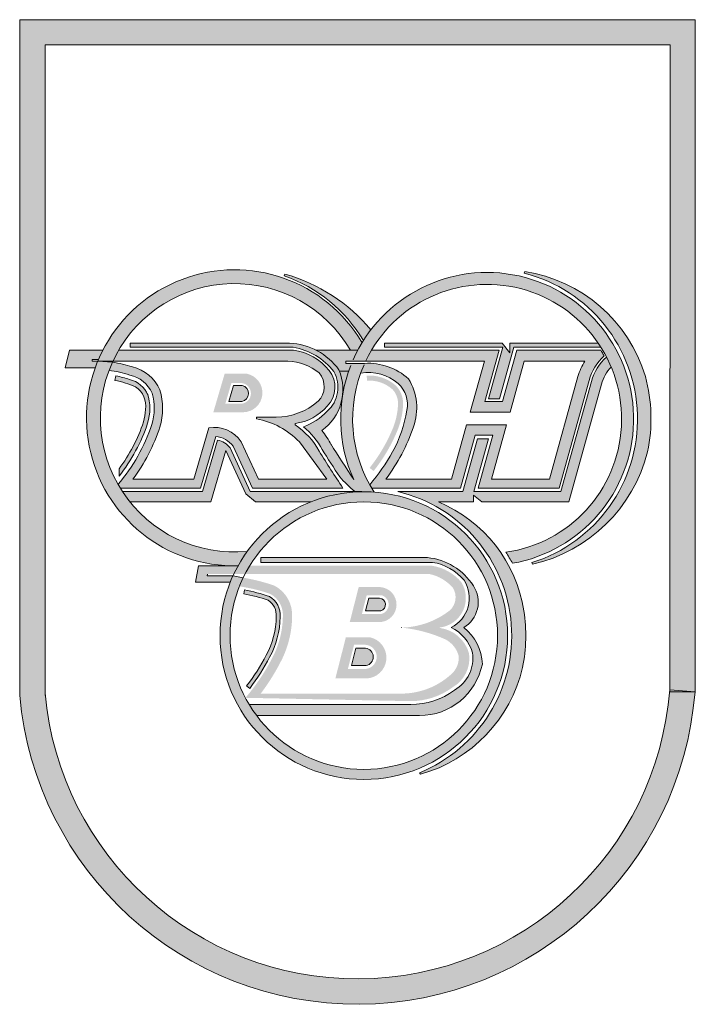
# Model space of a CAD drawing. Header units: metres. Extents: x 0 to 0.011, y 0 to 0.016.
import ezdxf

# ---------------------------------------------------------------- set-up
doc = ezdxf.new("R2010")
doc.units = ezdxf.units.M
doc.header["$MEASUREMENT"] = 0
doc.layers.add('RAM_Logo_RHB', color=7, linetype='Continuous', lineweight=0, true_color=0x009ec4)

msp = doc.modelspace()

# ---------------------------------------------------------------- hatches: boundary and pattern name
at = {"layer": 'RAM_Logo_RHB'}
h = msp.add_hatch(color=256, dxfattribs=at)
edge = h.paths.add_edge_path()
edge.add_arc((0.005486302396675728, 0.005508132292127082), 0.005508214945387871, 185.1123751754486, 355.5153835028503)
edge.add_line((0.01097765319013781, 0.005077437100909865), (0.01056658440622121, 0.005109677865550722))
edge.add_arc((0.005486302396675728, 0.005508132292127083), 0.00509588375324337, 185.1123751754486, 355.51538350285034, ccw=False)
edge.add_line((0.0004106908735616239, 0.005054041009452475), (0.0004106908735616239, 0.005017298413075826))
edge.add_line((0.0004106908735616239, 0.005017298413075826), (0.0004106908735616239, 0.01558930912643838))
edge.add_line((0.0004106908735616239, 0.01558930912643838), (0.01057182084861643, 0.01558930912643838))
edge.add_line((0.01057182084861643, 0.01558930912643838), (0.01056696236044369, 0.005077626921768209))
edge.add_line((0.01056696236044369, 0.00507762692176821), (0.01097765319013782, 0.005077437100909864))
edge.add_line((0.01097765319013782, 0.005077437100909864), (0.01098270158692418, 0.016))
edge.add_line((0.01098270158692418, 0.016), (1.734723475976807e-18, 0.016))
edge.add_line((9.216627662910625e-19, 0.016), (9.216627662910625e-19, 0.005017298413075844))
for points in [[(0.0054963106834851, 0.01063093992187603, -0.01451830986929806), (0.005564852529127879, 0.01075102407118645, 0.6187229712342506), (0.001268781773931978, 0.01045228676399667), (0.001514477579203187, 0.01045228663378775, -0.6049813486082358), (0.005374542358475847, 0.01063093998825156)], [(0.005586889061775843, 0.01078645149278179, -0.02234851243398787), (0.005708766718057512, 0.01096086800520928, 0.1490317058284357), (0.004311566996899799, 0.0118664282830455), (0.004299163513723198, 0.01183610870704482, -0.1752127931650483)], [(0.005624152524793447, 0.01045228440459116, -1.672318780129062), (0.007902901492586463, 0.00734556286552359, -0.0221139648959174), (0.008010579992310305, 0.007165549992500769, 1.462059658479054), (0.005708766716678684, 0.01096086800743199, 0.02234851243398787), (0.005586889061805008, 0.01078645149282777, 0.004379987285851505), (0.005564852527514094, 0.01075102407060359, 0.01451830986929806), (0.005496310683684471, 0.01063093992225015, 0.02081745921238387), (0.005410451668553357, 0.01045228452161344)], [(0.008200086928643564, 0.01188113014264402, -0.7562214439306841), (0.008327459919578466, 0.007176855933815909), (0.00833689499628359, 0.007148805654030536, 0.279471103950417), (0.01020719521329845, 0.008974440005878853, 0.1169221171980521), (0.01017034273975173, 0.01020293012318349, 0.2906955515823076), (0.008208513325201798, 0.01190665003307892)], [(0.005246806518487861, 0.009889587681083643, 0.131576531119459), (0.005188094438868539, 0.01030877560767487, 0.2315817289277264), (0.004384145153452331, 0.01074260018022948), (0.001792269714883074, 0.01074260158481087), (0.001792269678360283, 0.01067560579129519), (0.004445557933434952, 0.01067560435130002, -0.1903943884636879), (0.005104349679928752, 0.01028086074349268, -0.3536856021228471), (0.004998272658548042, 0.009636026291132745, -0.1130723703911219), (0.00461262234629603, 0.009383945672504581, -0.09932441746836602), (0.00491692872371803, 0.009013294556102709, 0.004037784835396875), (0.005201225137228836, 0.008569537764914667, 0.02659365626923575), (0.005444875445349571, 0.008330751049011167), (0.005558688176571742, 0.008330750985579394), (0.005558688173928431, 0.008327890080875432, -0.02183103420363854), (0.005762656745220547, 0.008321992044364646, -0.2556019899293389), (0.005606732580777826, 0.01041485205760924), (0.005394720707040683, 0.01041485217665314, 0.05747543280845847), (0.005246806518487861, 0.009889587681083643, -0.01383500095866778), (0.005240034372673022, 0.009844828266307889, 0.1424651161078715), (0.005428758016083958, 0.008528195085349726, -0.005292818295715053), (0.00505663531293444, 0.009106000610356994, 0.04742784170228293), (0.004909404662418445, 0.00932313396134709, 0.1959748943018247), (0.005240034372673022, 0.009844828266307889, -0.004752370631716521)], [(0.009448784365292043, 0.01067560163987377, 0.009157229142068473), (0.009404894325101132, 0.01074259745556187), (0.007965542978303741, 0.01074259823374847), (0.007965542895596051, 0.01058792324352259), (0.007839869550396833, 0.01074259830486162), (0.005930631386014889, 0.01074259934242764), (0.005930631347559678, 0.01067560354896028), (0.00785469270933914, 0.01067560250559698), (0.007621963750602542, 0.009839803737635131), (0.007799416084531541, 0.009839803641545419), (0.008032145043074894, 0.01067560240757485)], [(0.001280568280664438, 0.01048020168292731, -0.01731952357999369), (0.001351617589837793, 0.01063094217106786), (0.0008084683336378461, 0.01063094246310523), (0.0007379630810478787, 0.01034062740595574), (0.001225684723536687, 0.01034062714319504, -0.0124374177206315), (0.001268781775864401, 0.01045228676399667), (0.001178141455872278, 0.01045228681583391), (0.001178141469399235, 0.01048020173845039)], [(0.00160808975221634, 0.01063094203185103, 0.02312913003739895), (0.001514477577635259, 0.01045228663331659), (0.004359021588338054, 0.01045228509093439, -0.1689708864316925), (0.004867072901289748, 0.01025852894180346, -0.3926709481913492), (0.004850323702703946, 0.009797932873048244, -0.1794737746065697), (0.00416919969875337, 0.009541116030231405), (0.003848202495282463, 0.009541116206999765), (0.003848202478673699, 0.009511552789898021, -0.1596198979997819), (0.004546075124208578, 0.009137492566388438), (0.004993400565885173, 0.008531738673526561), (0.003878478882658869, 0.008531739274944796), (0.003596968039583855, 0.009141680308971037, 0.3030018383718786), (0.003071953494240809, 0.009365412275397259), (0.002827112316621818, 0.008531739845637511), (0.001839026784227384, 0.008531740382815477, 0.08040596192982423), (0.002277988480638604, 0.00938035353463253, 0.1489477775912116), (0.002277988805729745, 0.009983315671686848, 0.2380384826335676), (0.00183135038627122, 0.01035737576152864, 0.04457879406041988), (0.001506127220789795, 0.01043416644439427, 0.01649113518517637), (0.001450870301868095, 0.01030135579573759, -0.04973751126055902), (0.001787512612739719, 0.01022551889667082, -0.2446224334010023), (0.002151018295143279, 0.009928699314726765, -0.1446089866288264), (0.002146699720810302, 0.009420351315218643, -0.09878267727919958), (0.001597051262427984, 0.008448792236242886, 0.008290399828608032), (0.001633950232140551, 0.008386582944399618), (0.002938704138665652, 0.008386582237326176), (0.003184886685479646, 0.009224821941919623, -0.2326843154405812), (0.003466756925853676, 0.009068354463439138), (0.00378142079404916, 0.008386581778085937), (0.005253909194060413, 0.008386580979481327, -0.005461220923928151), (0.004867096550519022, 0.00898675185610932, 0.1264878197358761), (0.00447628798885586, 0.009413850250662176), (0.004479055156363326, 0.009437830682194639, 0.1817239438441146), (0.004998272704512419, 0.00971977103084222, 0.3736184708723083), (0.005028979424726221, 0.01030040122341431, 0.1936811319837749), (0.00444834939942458, 0.01063094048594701)], [(0.00541045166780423, 0.010452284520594, -0.02081745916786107), (0.005496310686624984, 0.01063093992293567), (0.005374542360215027, 0.01063093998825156), (0.004813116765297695, 0.01063094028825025, -0.1206760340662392), (0.005188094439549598, 0.01030877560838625, -0.131576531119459), (0.005246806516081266, 0.00988958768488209, -0.04303062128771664), (0.005346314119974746, 0.01028644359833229, -0.01440917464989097), (0.005394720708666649, 0.01041485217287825), (0.005299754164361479, 0.01041485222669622), (0.00529975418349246, 0.01045228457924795)], [(0.005606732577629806, 0.01041485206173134, 0.01947751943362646), (0.005542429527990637, 0.01025715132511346, -0.2235921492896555), (0.006153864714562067, 0.01008545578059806, -0.2582457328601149), (0.006293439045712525, 0.00965277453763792, -0.08036448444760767), (0.006061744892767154, 0.008974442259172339, -0.04376423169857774), (0.005690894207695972, 0.008440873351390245, 0.007176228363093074), (0.005722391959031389, 0.008386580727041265), (0.007166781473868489, 0.008386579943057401), (0.007406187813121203, 0.00924635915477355), (0.007693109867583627, 0.00924635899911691), (0.007453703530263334, 0.008386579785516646), (0.008768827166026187, 0.008386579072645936), (0.009256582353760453, 0.01013825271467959, -0.1418853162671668), (0.009499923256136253, 0.01053519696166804, 0.01276612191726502), (0.009445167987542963, 0.01063093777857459), (0.008078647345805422, 0.01063093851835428), (0.007845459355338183, 0.009793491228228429), (0.007558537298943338, 0.009793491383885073), (0.007791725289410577, 0.0106309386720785), (0.005719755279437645, 0.01063093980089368, 0.0231775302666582), (0.005624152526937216, 0.01045228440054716), (0.007554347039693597, 0.01045228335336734), (0.007322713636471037, 0.009620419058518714), (0.007970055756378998, 0.009620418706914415), (0.008201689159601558, 0.01045228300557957), (0.00918661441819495, 0.01045228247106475, 0.06620481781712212), (0.009074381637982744, 0.01020140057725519), (0.008609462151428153, 0.0085317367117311), (0.00766691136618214, 0.008531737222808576), (0.00791253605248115, 0.009413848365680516), (0.007265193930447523, 0.009413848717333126), (0.007019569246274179, 0.008531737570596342), (0.00595183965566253, 0.008531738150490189, 0.07936302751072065), (0.006399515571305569, 0.009381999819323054, 0.2264186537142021), (0.00632135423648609, 0.01016361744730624, 0.1981226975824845)], [(0.001669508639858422, 0.008330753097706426, -0.2403707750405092), (0.00145087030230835, 0.01030135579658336, -0.01649113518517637), (0.001506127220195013, 0.0104341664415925), (0.001268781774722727, 0.01045228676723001, 0.5269899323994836), (0.003433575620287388, 0.007124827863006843), (0.003549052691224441, 0.007124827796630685, -0.0296737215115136), (0.003697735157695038, 0.0073588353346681, -0.2776416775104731)], [(0.009615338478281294, 0.01035483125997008, 0.02039676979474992), (0.009539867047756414, 0.0105164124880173, 0.1489569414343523), (0.009294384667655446, 0.01012249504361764), (0.008795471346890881, 0.008330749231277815), (0.007379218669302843, 0.008330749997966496), (0.007618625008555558, 0.009190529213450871), (0.007441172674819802, 0.009190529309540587), (0.007201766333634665, 0.008330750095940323), (0.006144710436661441, 0.008330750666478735, -0.7310850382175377), (0.006496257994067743, 0.003761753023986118), (0.006515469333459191, 0.00373595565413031, 0.272052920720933), (0.008175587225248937, 0.005472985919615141, 0.08782709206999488), (0.008196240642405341, 0.006390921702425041, 0.2615279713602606), (0.006805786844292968, 0.008163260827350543), (0.007376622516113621, 0.00816326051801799), (0.007376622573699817, 0.008270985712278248), (0.007510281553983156, 0.008163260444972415), (0.008924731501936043, 0.008163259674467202), (0.009456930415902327, 0.01007454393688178, -0.1305851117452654)], [(0.002077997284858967, 0.009441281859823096, 0.1417613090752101), (0.002084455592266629, 0.009900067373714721, 0.2380384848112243), (0.00178335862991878, 0.01015223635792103, 0.03408624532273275), (0.001564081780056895, 0.01021158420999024), (0.001544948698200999, 0.01013887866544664, -0.0558078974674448), (0.00188311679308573, 0.01003249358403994, -0.3002586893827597), (0.00204244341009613, 0.00966458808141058, -0.06831926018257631), (0.002009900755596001, 0.009462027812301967, -0.07990439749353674), (0.001613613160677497, 0.008698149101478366), (0.001613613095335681, 0.008581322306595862, 0.08855322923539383)], [(0.0056402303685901, 0.01021665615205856, -0.1946692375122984), (0.006109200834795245, 0.01005754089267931, -0.201159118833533), (0.006232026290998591, 0.00975605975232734, -0.09909719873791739), (0.006120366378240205, 0.009278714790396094, -0.06697648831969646), (0.005751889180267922, 0.008664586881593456), (0.005687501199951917, 0.008716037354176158, 0.06697648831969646), (0.00604537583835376, 0.00931286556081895, 0.09909719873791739), (0.006149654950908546, 0.00975689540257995, 0.201159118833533), (0.006055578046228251, 0.009995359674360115, 0.1946692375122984), (0.00564494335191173, 0.01013468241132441)], [(0.003399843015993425, 0.009793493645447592), (0.003610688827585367, 0.009793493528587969, 0.7984379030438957), (0.003617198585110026, 0.01005589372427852), (0.003476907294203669, 0.01005589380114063)], [(0.001669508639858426, 0.008330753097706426, 0.02376727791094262), (0.00179158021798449, 0.008163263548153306), (0.003104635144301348, 0.008163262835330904), (0.003349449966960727, 0.008996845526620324), (0.003672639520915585, 0.008296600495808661), (0.003834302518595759, 0.008163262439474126), (0.004730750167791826, 0.008163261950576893, -0.0910172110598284), (0.005558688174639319, 0.008327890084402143), (0.005558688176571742, 0.008330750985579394), (0.005444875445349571, 0.008330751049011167), (0.003746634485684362, 0.008330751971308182), (0.003418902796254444, 0.009040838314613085, 0.2002817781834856), (0.003215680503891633, 0.009166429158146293), (0.002970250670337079, 0.008330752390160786)], [(0.00373068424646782, 0.004869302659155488, -0.1362847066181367), (0.00341935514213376, 0.005990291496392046, -0.1123908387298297), (0.003633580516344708, 0.00693128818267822), (0.003467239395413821, 0.006962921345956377, 0.107683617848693), (0.003255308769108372, 0.005990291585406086, 0.9999999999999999), (0.007931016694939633, 0.005990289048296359, 0.3931165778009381), (0.00576265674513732, 0.008321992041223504, 0.02183103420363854), (0.005558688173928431, 0.008327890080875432, 0.28587614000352), (0.003480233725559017, 0.006990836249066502), (0.003663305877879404, 0.006990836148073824, -0.7854770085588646), (0.007766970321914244, 0.005990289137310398, -0.7217723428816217), (0.003850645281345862, 0.004690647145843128, -0.02476368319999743)], [(0.00373068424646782, 0.004869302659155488, 0.02476368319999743), (0.003850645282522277, 0.004690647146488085), (0.006498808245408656, 0.004690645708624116, 0.3559613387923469), (0.007520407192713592, 0.005528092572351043, 0.2182935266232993), (0.007218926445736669, 0.006119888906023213, 0.4228539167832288), (0.007375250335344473, 0.006801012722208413, 0.2282502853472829), (0.006627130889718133, 0.007258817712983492), (0.003919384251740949, 0.007258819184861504), (0.003919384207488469, 0.007180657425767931), (0.006710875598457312, 0.007180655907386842, -0.1783774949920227), (0.007224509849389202, 0.006890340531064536, -0.4432829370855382), (0.007012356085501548, 0.006119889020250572, -0.2243922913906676), (0.007358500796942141, 0.005712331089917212, -0.3115844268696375), (0.007068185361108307, 0.005103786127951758, -0.1586911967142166), (0.006356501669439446, 0.004869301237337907)], [(0.00342183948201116, 0.00685684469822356, -0.01234051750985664), (0.003467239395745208, 0.006962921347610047), (0.003045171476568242, 0.006962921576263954), (0.00304988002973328, 0.006990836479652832), (0.003480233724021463, 0.006990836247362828, -0.0161120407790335), (0.003549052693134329, 0.007124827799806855, -0.01199970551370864), (0.003433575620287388, 0.007124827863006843), (0.002904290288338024, 0.007124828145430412), (0.002859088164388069, 0.00685684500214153)], [(0.003738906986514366, 0.007124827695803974), (0.006706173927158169, 0.007124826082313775, -0.1769764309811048), (0.007177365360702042, 0.006860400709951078, -0.5526751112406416), (0.006825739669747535, 0.00612116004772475), (0.006825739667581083, 0.006115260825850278, -0.303117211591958), (0.007303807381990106, 0.005700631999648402, -0.3101089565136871), (0.007035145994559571, 0.005148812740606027, -0.1595936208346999), (0.006352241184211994, 0.00492513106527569), (0.00366872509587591, 0.0049793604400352, 0.05724476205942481), (0.004100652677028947, 0.005619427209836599, 0.1192042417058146), (0.004276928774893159, 0.006290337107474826, 0.2990943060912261), (0.004071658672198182, 0.006668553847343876, 0.04519055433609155), (0.003572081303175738, 0.006790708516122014), (0.003633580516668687, 0.006931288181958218, -0.0438870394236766), (0.0041427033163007, 0.006801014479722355, -0.2942368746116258), (0.004427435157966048, 0.006287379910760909, -0.1061183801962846), (0.004271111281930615, 0.00562300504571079, -0.04788139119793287), (0.003917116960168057, 0.005047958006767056), (0.006208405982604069, 0.005047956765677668, 0.1856582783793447), (0.007012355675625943, 0.005360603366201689, 0.2429130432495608), (0.007135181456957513, 0.005662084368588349, 0.2119447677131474), (0.006917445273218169, 0.005930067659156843, 0.08105767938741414), (0.006204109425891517, 0.006120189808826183, 0.1609823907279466), (0.006990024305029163, 0.006399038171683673, 0.3665937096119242), (0.007040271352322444, 0.006767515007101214, 0.1655478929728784), (0.0066606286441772, 0.00699083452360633), (0.00304988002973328, 0.006990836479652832)], [(0.003687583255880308, 0.005172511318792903), (0.003738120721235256, 0.00513333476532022, 0.04512305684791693), (0.00406237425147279, 0.005640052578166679, 0.1197004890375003), (0.004233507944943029, 0.006293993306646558, 0.2935182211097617), (0.004057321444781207, 0.006626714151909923, 0.03738435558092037), (0.003651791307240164, 0.006732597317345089), (0.003641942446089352, 0.006667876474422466, -0.03720713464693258), (0.004036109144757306, 0.006564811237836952, -0.2821916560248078), (0.00416963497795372, 0.006299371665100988, -0.120487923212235), (0.004006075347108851, 0.00567038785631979, -0.04519719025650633)], [(0.005672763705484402, 0.006600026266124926), (0.005620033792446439, 0.006393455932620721), (0.005870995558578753, 0.006393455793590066, 0.8285034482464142), (0.005848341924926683, 0.00659952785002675)], [(0.005629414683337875, 0.00550576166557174, 0.8770073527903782), (0.005620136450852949, 0.005784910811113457), (0.005464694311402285, 0.005784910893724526), (0.005393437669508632, 0.005505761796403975)]]:
    msp.add_hatch(color=256, dxfattribs=at).paths.add_polyline_path(points)
h = msp.add_hatch(color=256, dxfattribs=at)
h.paths.add_polyline_path([(0.003693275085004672, 0.01024571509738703, -0.893967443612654), (0.003634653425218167, 0.009620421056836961), (0.003146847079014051, 0.009620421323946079), (0.003330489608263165, 0.01024571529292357)])
h.paths.add_polyline_path([(0.003609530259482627, 0.01009497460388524, -0.8755163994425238), (0.003612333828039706, 0.009759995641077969), (0.003342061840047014, 0.00975999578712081), (0.003440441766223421, 0.01009497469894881)], flags=16)
h = msp.add_hatch(color=256, dxfattribs=at)
h.paths.add_polyline_path([(0.00536449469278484, 0.006209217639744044), (0.005509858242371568, 0.006778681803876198), (0.005862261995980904, 0.006778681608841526, -0.9521810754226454), (0.005845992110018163, 0.006209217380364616)])
h.paths.add_polyline_path([(0.005562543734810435, 0.006343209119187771), (0.005640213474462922, 0.006647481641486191), (0.005874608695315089, 0.006647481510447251, -0.7790068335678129), (0.005882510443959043, 0.006343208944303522)], flags=16)
h.paths.add_polyline_path([(0.00513077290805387, 0.00529360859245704), (0.005301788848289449, 0.005963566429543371), (0.005689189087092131, 0.005963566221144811, -0.9012440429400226), (0.005625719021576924, 0.005293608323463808)], flags=16)
h.paths.add_polyline_path([(0.005334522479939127, 0.005449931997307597), (0.005434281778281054, 0.005840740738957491), (0.005622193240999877, 0.005840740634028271, -0.8965951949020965), (0.005633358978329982, 0.005449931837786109)], flags=16)

# ---------------------------------------------------------------- linework, layer by layer
for p, q in [((0.0043115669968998, 0.0118664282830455), (0.004299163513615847, 0.01183610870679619)), ((0.0082085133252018, 0.01190665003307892), (0.008200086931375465, 0.01188113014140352)), ((0.001792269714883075, 0.01074260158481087), (0.001792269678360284, 0.01067560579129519)), ((0.001792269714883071, 0.01074260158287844), (0.004384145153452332, 0.01074260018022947)), ((0.005930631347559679, 0.01067560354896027), (0.005930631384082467, 0.01074259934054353)), ((0.005930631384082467, 0.01074259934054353), (0.007839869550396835, 0.01074259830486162)), ((0.007965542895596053, 0.01058792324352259), (0.007839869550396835, 0.01074259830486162)), ((0.007965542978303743, 0.01074259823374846), (0.007965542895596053, 0.01058792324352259)), ((0.007965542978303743, 0.01074259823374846), (0.009404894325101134, 0.01074259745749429)), ((0.0008084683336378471, 0.01063094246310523), (0.0007379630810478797, 0.01034062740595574)), ((0.0008084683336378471, 0.01063094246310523), (0.001351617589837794, 0.01063094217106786)), ((0.001608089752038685, 0.01063094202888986), (0.004448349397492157, 0.01063094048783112)), ((0.001792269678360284, 0.01067560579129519), (0.004445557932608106, 0.01067560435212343)), ((0.004813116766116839, 0.01063094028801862), (0.005496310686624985, 0.01063093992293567)), ((0.005719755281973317, 0.01063093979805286), (0.007791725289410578, 0.01063093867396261)), ((0.005930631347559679, 0.01067560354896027), (0.00785469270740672, 0.01067560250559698)), ((0.007558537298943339, 0.009793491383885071), (0.007791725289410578, 0.0106309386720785)), ((0.007621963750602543, 0.009839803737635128), (0.00785469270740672, 0.01067560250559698)), ((0.007799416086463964, 0.009839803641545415), (0.008032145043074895, 0.01067560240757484)), ((0.007845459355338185, 0.009793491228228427), (0.008078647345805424, 0.01063093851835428)), ((0.008032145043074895, 0.01067560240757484), (0.009448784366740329, 0.01067560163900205)), ((0.008078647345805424, 0.01063093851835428), (0.009445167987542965, 0.01063093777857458)), ((0.001178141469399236, 0.01048020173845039), (0.001178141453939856, 0.01045228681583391)), ((0.001178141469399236, 0.01048020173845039), (0.001280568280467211, 0.0104802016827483)), ((0.001178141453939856, 0.01045228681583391), (0.001268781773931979, 0.01045228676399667)), ((0.001268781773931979, 0.01045228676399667), (0.00151447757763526, 0.01045228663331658)), ((0.001506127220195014, 0.0104341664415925), (0.001268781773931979, 0.01045228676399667)), ((0.00151447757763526, 0.01045228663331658), (0.004359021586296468, 0.01045228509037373)), ((0.005299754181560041, 0.01045228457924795), (0.005299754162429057, 0.01041485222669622)), ((0.005299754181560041, 0.01045228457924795), (0.007554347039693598, 0.01045228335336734)), ((0.005299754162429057, 0.01041485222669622), (0.005606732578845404, 0.01041485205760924)), ((0.007322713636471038, 0.009620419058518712), (0.007554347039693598, 0.01045228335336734)), ((0.007970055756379, 0.009620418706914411), (0.00820168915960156, 0.01045228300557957)), ((0.00820168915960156, 0.01045228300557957), (0.0091866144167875, 0.01045228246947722)), ((0.0007379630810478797, 0.01034062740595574), (0.001225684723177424, 0.01034062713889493)), ((0.005203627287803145, 0.0102864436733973), (0.005346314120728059, 0.01028644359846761)), ((0.001564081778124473, 0.01021158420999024), (0.001544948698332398, 0.01013887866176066)), ((0.008609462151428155, 0.008531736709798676), (0.009074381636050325, 0.0102014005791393)), ((0.00876882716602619, 0.008386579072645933), (0.009256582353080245, 0.01013825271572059)), ((0.008795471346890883, 0.008330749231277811), (0.009294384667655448, 0.01012249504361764)), ((0.003399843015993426, 0.009793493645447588), (0.00347690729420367, 0.01005589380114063)), ((0.00347690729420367, 0.01005589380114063), (0.003617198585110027, 0.01005589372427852)), ((0.008924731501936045, 0.0081632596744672), (0.009456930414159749, 0.01007454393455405)), ((0.003399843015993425, 0.009793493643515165), (0.003610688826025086, 0.009793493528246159)), ((0.007558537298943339, 0.009793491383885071), (0.007845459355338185, 0.009793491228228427)), ((0.007621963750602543, 0.009839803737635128), (0.007799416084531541, 0.009839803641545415)), ((0.007322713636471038, 0.009620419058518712), (0.007970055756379, 0.009620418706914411)), ((0.003848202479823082, 0.009511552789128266), (0.003848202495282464, 0.009541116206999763)), ((0.003848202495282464, 0.009541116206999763), (0.004169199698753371, 0.009541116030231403)), ((0.002827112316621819, 0.008531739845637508), (0.003071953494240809, 0.009365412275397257)), ((0.004476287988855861, 0.009413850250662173), (0.004479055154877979, 0.009437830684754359)), ((0.007019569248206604, 0.008531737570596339), (0.007265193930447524, 0.009413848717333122)), ((0.007265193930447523, 0.009413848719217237), (0.007912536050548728, 0.009413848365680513)), ((0.007666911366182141, 0.008531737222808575), (0.007912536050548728, 0.009413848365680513)), ((0.002938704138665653, 0.008386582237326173), (0.003184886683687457, 0.009224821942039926)), ((0.002970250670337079, 0.008330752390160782), (0.003215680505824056, 0.009166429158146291)), ((0.003878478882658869, 0.008531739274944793), (0.003596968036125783, 0.009141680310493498)), ((0.004546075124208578, 0.009137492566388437), (0.004993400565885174, 0.008531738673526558)), ((0.00716678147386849, 0.008386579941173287), (0.007406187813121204, 0.009246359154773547)), ((0.007201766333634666, 0.00833075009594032), (0.007441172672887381, 0.009190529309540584)), ((0.007379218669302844, 0.008330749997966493), (0.007618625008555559, 0.009190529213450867)), ((0.007406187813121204, 0.009246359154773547), (0.007693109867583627, 0.009246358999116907)), ((0.007441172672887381, 0.009190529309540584), (0.007618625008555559, 0.009190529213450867)), ((0.007453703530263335, 0.008386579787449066), (0.007693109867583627, 0.00924635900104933)), ((0.003104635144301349, 0.008163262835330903), (0.003349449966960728, 0.00899684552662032)), ((0.003672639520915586, 0.00829660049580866), (0.003349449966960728, 0.00899684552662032)), ((0.003746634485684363, 0.00833075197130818), (0.003418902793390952, 0.009040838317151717)), ((0.003781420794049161, 0.008386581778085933), (0.003466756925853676, 0.009068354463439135)), ((0.001613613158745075, 0.00869814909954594), (0.00161361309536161, 0.008581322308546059)), ((0.001839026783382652, 0.008531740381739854), (0.002827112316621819, 0.008531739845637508)), ((0.003878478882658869, 0.008531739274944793), (0.004993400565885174, 0.008531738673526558)), ((0.005951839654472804, 0.00853173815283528), (0.00701956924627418, 0.008531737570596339)), ((0.007666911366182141, 0.008531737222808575), (0.00860946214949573, 0.008531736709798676)), ((0.001633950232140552, 0.008386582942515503), (0.002938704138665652, 0.00838658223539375)), ((0.001669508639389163, 0.008330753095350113), (0.002970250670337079, 0.008330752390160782)), ((0.003746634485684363, 0.00833075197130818), (0.005558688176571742, 0.00833075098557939)), ((0.003781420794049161, 0.008386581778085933), (0.005253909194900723, 0.00838658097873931)), ((0.005558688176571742, 0.00833075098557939), (0.00555868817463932, 0.008327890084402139)), ((0.005722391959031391, 0.008386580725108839), (0.00716678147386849, 0.008386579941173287)), ((0.00614471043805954, 0.008330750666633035), (0.007201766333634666, 0.00833075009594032)), ((0.007379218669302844, 0.008330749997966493), (0.008795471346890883, 0.008330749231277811)), ((0.007453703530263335, 0.008386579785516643), (0.00876882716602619, 0.008386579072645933)), ((0.001791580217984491, 0.008163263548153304), (0.003104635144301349, 0.008163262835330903)), ((0.003672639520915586, 0.00829660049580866), (0.00383430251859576, 0.008163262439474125)), ((0.00383430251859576, 0.008163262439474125), (0.004730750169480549, 0.008163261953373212)), ((0.006805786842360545, 0.00816326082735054), (0.007376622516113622, 0.008163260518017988)), ((0.007376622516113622, 0.008163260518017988), (0.007376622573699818, 0.008270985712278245)), ((0.007376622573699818, 0.008270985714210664), (0.007510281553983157, 0.008163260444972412)), ((0.007510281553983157, 0.008163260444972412), (0.008924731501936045, 0.0081632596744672)), ((0.003919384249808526, 0.0072588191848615), (0.006627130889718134, 0.00725881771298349)), ((0.003919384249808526, 0.0072588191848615), (0.00391938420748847, 0.007180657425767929)), ((0.002904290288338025, 0.00712482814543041), (0.002859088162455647, 0.006856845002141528)), ((0.002904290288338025, 0.00712482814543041), (0.003549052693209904, 0.007124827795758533)), ((0.00391938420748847, 0.007180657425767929), (0.006710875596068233, 0.007180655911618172)), ((0.008336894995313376, 0.007148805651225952), (0.008327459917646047, 0.007176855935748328)), ((0.003049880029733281, 0.006990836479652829), (0.003045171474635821, 0.006962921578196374)), ((0.003045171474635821, 0.006962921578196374), (0.003467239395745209, 0.006962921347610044)), ((0.003633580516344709, 0.006931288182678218), (0.003467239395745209, 0.006962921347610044)), ((0.002859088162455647, 0.006856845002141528), (0.003421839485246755, 0.006856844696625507)), ((0.003641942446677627, 0.006667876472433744), (0.003651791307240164, 0.006732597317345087)), ((0.00562003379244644, 0.006393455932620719), (0.005672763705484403, 0.006600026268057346)), ((0.005672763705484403, 0.006600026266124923), (0.005848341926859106, 0.006600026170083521)), ((0.00562003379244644, 0.006393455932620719), (0.005870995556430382, 0.006393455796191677)), ((0.006204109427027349, 0.006120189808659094), (0.006204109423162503, 0.006116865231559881)), ((0.005393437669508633, 0.005505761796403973), (0.005464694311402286, 0.005784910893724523)), ((0.005464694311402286, 0.005784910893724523), (0.00562013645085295, 0.005784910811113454)), ((0.005393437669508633, 0.005505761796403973), (0.005629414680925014, 0.005505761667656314)), ((0.003687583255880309, 0.0051725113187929), (0.003738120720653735, 0.005133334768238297)), ((0.003730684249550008, 0.004869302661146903), (0.006356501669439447, 0.004869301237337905)), ((0.003850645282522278, 0.004690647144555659), (0.006498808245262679, 0.004690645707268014)), ((0.006515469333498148, 0.003735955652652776), (0.006496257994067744, 0.003761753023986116))]:
    msp.add_line(p, q, dxfattribs=at)
at = {"layer": 'RAM_Logo_RHB', "flags": 128}
msp.add_lwpolyline([(9.216627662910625e-19, 0.005017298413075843, 0.9195713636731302), (0.01097765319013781, 0.005077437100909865), (0.01056658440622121, 0.005109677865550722, -0.9195713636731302), (0.0004106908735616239, 0.005054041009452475), (0.0004106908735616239, 0.005017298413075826), (0.0004106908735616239, 0.01558930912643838), (0.01057182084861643, 0.01558930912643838), (0.01056696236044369, 0.00507762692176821), (0.01097765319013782, 0.005077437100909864), (0.01098270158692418, 0.016), (9.216627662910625e-19, 0.016), (9.216627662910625e-19, 0.005017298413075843)], format="xyb", close=True, dxfattribs=at)
at = {"layer": 'RAM_Logo_RHB'}
for radius in [0.002337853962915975, 0.002173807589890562]:
    msp.add_circle((0.005593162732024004, 0.00599029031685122), radius, dxfattribs=at)
for centre, radius, start, end in [((0.003491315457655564, 0.009530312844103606), 0.00240617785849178, 30.48573137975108, 271.3749679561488), ((0.003524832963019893, 0.009121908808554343), 0.002855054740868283, 40.09871377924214, 74.00471202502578), ((0.007597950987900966, 0.009510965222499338), 0.002381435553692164, 279.9779414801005, 156.1386744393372), ((0.007597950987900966, 0.009510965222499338), 0.002445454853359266, 287.356255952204, 75.74566869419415), ((0.007848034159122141, 0.009510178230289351), 0.002423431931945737, 16.61000618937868, 81.44565729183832), ((0.003491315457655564, 0.009530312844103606), 0.002181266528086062, 30.30358773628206, 213.3627091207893), ((0.003491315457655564, 0.009530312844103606), 0.002443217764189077, 30.93951481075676, 70.69181457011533), ((0.007597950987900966, 0.009510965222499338), 0.002186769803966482, 278.0161656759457, 154.3940873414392), ((0.007597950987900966, 0.009510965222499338), 0.002160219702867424, 28.30292350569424, 31.22854420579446), ((0.007597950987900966, 0.009510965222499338), 0.002381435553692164, 158.5899428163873, 204.3732816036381), ((0.007597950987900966, 0.009510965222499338), 0.002186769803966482, 156.2401763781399, 212.9366961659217), ((0.007597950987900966, 0.009510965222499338), 0.002663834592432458, 348.3805255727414, 15.05598284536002), ((0.003166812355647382, 0.008860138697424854), 0.0005141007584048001, 33.20518697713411, 100.6328070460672), ((0.003166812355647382, 0.008860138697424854), 0.0003651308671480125, 34.76763926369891, 87.16264444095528), ((0.003166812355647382, 0.008860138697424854), 0.0003101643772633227, 35.63313291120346, 80.93495444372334), ((0.03253389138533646, 0.02639338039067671), 0.03268703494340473, 212.1761462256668, 213.4277534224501), ((0.03253389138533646, 0.02639338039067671), 0.03263072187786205, 212.1761462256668, 213.1086809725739), ((0.03253389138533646, 0.02639338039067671), 0.03246310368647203, 212.1761462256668, 213.3891594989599), ((0.007566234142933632, 0.01073901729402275), 0.003209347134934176, 222.5309060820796, 228.6242869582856), ((0.003491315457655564, 0.009530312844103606), 0.002181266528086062, 213.3627091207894, 275.4301945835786), ((0.005593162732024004, 0.00599029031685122), 0.002404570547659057, 292.0598217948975, 76.73973808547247), ((0.005922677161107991, 0.006038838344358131), 0.002300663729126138, 8.80288280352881, 67.42763701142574), ((0.005922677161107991, 0.006038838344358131), 0.002372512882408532, 28.3529841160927, 33.42030563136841), ((0.005593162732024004, 0.00599029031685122), 0.002633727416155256, 348.6725858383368, 8.749556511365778), ((0.005606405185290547, 0.005644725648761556), 0.0001408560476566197, 279.4016692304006, 84.40567090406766)]:
    msp.add_arc(centre, radius, start, end, dxfattribs=at)
at = {"layer": 'RAM_Logo_RHB', "extrusion": (0, 0, -1)}
for centre, radius, start, end in [((-0.004342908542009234, 0.009704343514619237), 0.001039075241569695, 92.27443059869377, 144.4296619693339), ((-0.004275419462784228, 0.009644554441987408), 0.001044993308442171, 99.37020930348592, 142.489309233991), ((-0.004328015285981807, 0.009744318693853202), 0.0008947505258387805, 97.7290727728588, 141.5746469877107), ((-0.00123894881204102, 0.008575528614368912), 0.001877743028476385, 98.1802063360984, 108.3901536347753), ((-0.004334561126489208, 0.009625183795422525), 0.0008274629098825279, 91.69395558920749, 130.0568672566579), ((-0.005659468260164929, 0.009422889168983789), 0.0009933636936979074, 86.95685170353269, 131.7827345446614), ((-0.01007371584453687, 0.009904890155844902), 0.001042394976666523, 16.52604259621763, 31.67695910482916), ((-0.01006358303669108, 0.009916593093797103), 0.0008368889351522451, 15.35872058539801, 47.66082864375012), ((-0.01006358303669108, 0.009916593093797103), 0.0007962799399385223, 14.98581237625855, 48.87504800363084), ((-0.00123894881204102, 0.008575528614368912), 0.001738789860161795, 97.00054151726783, 108.3901536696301), ((-0.001684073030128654, 0.009727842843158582), 0.0006465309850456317, 103.1673645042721, 156.7250457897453), ((-0.004610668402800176, 0.01003725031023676), 0.0003386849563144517, 139.2056084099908, 224.9595841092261), ((-0.004434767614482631, 0.009989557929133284), 0.0008181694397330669, 157.0354920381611, 234.54096581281), ((-0.004679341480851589, 0.01002776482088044), 0.0004433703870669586, 142.0540426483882, 224.0005101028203), ((-0.00465253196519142, 0.01002404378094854), 0.0005197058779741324, 150.3857383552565, 228.2975536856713), ((-0.0056657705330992, 0.009521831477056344), 0.0007455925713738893, 80.4779700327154, 130.892303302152), ((-0.01006358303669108, 0.009916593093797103), 0.0006268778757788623, 14.59377964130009, 44.35328742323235), ((-0.00123894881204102, 0.008575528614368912), 0.001593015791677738, 101.0746871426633, 113.8516613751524), ((-0.00123894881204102, 0.008575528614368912), 0.001668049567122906, 101.2399362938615, 109.0489048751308), ((-0.001684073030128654, 0.009727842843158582), 0.00043585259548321, 103.1673640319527, 156.7250457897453), ((-0.001684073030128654, 0.009727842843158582), 0.0005083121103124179, 101.7414821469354, 156.7250458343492), ((-0.005832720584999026, 0.009743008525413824), 0.000469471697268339, 133.1612779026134, 191.0813912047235), ((-0.005541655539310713, 0.009690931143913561), 0.0009117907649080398, 148.7739855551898, 199.8048901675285), ((-0.001684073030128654, 0.009727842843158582), 0.0003639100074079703, 123.1586196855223, 190.0099847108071), ((-0.001288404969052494, 0.009681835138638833), 0.0008254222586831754, 163.056440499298, 196.9436215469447), ((-0.001288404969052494, 0.009681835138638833), 0.000897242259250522, 164.0298457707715, 196.9436214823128), ((-0.001288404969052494, 0.009681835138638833), 0.001034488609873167, 163.056440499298, 196.9436215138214), ((-0.00358416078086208, 0.009925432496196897), 0.0001345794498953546, 104.2107464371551, 258.6315165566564), ((-0.004163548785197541, 0.01058774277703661), 0.001046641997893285, 228.9915865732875, 269.6906536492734), ((-0.001288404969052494, 0.009681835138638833), 0.000754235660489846, 181.3102930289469, 196.943621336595), ((-0.004363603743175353, 0.01026950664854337), 0.0008396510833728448, 220.8983554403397, 262.0968343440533), ((-0.0042552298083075, 0.01035174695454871), 0.001031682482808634, 223.9269933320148, 249.7316701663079), ((-0.004081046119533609, 0.01002971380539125), 0.002244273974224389, 189.6689974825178, 208.0476825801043), ((0.0005629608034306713, 0.01031205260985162), 0.002709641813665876, 198.2825780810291, 216.55649181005), ((0.0005629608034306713, 0.01031205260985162), 0.00278080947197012, 198.2483050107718, 218.4904097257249), ((-0.003626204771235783, 0.008259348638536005), 0.001271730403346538, 100.0532573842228, 136.329421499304), ((0.0005629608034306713, 0.01031205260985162), 0.002852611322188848, 198.2154599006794, 220.7815717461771), ((0.0005629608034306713, 0.01031205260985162), 0.002989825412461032, 198.1570816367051, 216.5452116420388), ((-0.003841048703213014, 0.008440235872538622), 0.00116252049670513, 123.1226280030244, 151.9583689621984), ((-0.003841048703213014, 0.008440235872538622), 0.001218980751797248, 129.2693057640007, 151.9583689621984), ((-0.003841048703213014, 0.008440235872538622), 0.001385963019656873, 140.4293946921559, 151.9583689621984), ((-0.003514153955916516, 0.01035820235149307), 0.003046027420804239, 198.692187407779, 216.8428101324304), ((-0.002834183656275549, 0.01082205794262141), 0.003718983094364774, 209.7889563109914, 219.8125832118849), ((-0.007766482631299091, 0.009604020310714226), 0.00252060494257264, 194.4641091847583, 256.9206778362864), ((-0.006525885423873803, 0.006253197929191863), 0.001010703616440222, 95.74914719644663, 147.1792022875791), ((-0.006573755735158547, 0.006338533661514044), 0.0008532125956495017, 99.24811398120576, 139.7037263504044), ((-0.006769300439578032, 0.006601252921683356), 0.0005392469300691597, 147.5817947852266, 243.2093659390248), ((-0.003147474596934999, 0.003971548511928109), 0.002806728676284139, 100.3511980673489, 108.9150731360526), ((-0.00696639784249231, 0.006536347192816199), 0.000487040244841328, 147.0835061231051, 238.7685545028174), ((-0.003147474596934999, 0.003971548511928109), 0.002741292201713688, 100.3917576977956, 108.9150731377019), ((-0.003886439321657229, 0.00632321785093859), 0.0002841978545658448, 121.7786809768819, 184.8131751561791), ((-0.003886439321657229, 0.00632321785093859), 0.0003482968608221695, 119.3814756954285, 184.8131759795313), ((-0.005840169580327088, 0.006494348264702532), 0.0001054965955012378, 94.44289762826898, 253.0103592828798), ((-0.002801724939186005, 0.006319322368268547), 0.001368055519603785, 180.8355886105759, 208.3169122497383), ((-0.002801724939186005, 0.006319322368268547), 0.001432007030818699, 181.0134894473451, 208.3169122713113), ((-0.006754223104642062, 0.005549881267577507), 0.0006257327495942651, 114.3638095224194, 164.9527608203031), ((-0.006724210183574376, 0.005495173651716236), 0.0007968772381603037, 128.3759422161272, 177.6324432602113), ((-0.001098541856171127, 0.007179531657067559), 0.003275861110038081, 207.4313915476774, 217.7827798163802), ((-0.001098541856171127, 0.007179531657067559), 0.003339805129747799, 207.4483470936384, 217.7827798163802), ((-0.006772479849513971, 0.005618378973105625), 0.0005935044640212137, 170.8917288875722, 240.1166122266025), ((-0.006495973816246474, 0.005735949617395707), 0.001045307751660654, 191.4695840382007, 269.8446380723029), ((-0.005867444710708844, 0.006017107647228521), 0.002371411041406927, 193.2647294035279, 254.1413291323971), ((-0.00635224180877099, 0.006079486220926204), 0.001210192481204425, 233.7297396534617, 269.7983193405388)]:
    msp.add_arc(centre, radius, start, end, dxfattribs=at)

doc.saveas('drawing.dxf')
